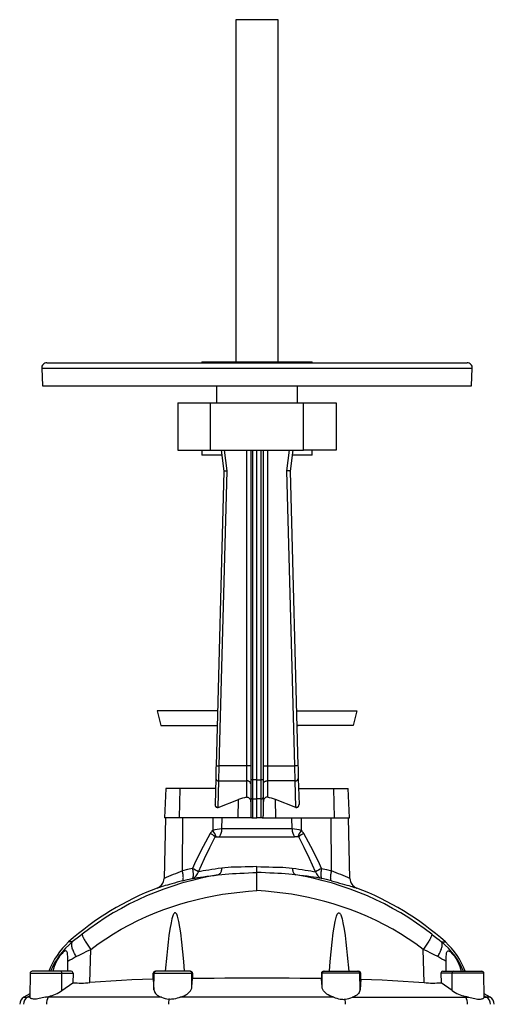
# Model space of a CAD drawing. Extents: x -88 to 1078, y -37 to 2295.
# Tile 7 of 7: x 624 to 1076, y 1358 to 2295. Entities that reach past the tile are written whole.
import ezdxf

# ---------------------------------------------------------------- set-up
doc = ezdxf.new("R2010")
doc.units = 0
doc.layers.get('0').update_dxf_attribs({"linetype": 'CONTINUOUS'})

msp = doc.modelspace()

# ---------------------------------------------------------------- linework, layer by layer
at = {"color": 7, "linetype": 'CONTINUOUS'}
for p, q in [((830.37, 2294.71), (830.37, 1969.21)), ((870.37, 2294.71), (830.37, 2294.71)), ((870.37, 1969.21), (870.37, 2294.71)), ((650.37, 1968.21), (1050.37, 1968.21)), ((797.87, 1969.21), (797.87, 1968.21)), ((797.87, 1969.21), (902.87, 1969.21)), ((902.87, 1968.21), (902.87, 1969.21)), ((645.38, 1962.95), (646.26, 1946.21)), ((645.38, 1962.95), (1055.36, 1962.95)), ((1054.49, 1946.21), (1055.36, 1962.95)), ((646.26, 1946.21), (1054.49, 1946.21)), ((811.87, 1946.21), (811.87, 1930.21)), ((888.87, 1930.21), (888.87, 1946.21)), ((774.87, 1930.21), (774.87, 1885.21)), ((774.87, 1930.21), (806.14, 1930.21)), ((806.14, 1885.21), (806.14, 1930.21)), ((806.14, 1930.21), (894.6, 1930.21)), ((894.6, 1885.21), (894.6, 1930.21)), ((894.6, 1930.21), (925.87, 1930.21)), ((925.87, 1930.21), (925.87, 1885.21)), ((774.87, 1885.21), (806.14, 1885.21)), ((797.87, 1885.21), (797.87, 1880.21)), ((806.14, 1885.21), (894.6, 1885.21)), ((816.37, 1885.21), (818.84, 1865.21)), ((821.84, 1865.36), (819.39, 1885.21)), ((840.37, 1885.21), (840.37, 1584.53)), ((844.37, 1885.21), (844.37, 1571.3)), ((846.3, 1571.38), (846.3, 1885.21)), ((850.37, 1571.3), (850.37, 1885.21)), ((854.44, 1571.38), (854.44, 1885.21)), ((856.37, 1885.21), (856.37, 1571.3)), ((860.37, 1885.21), (860.37, 1584.53)), ((878.9, 1865.36), (881.35, 1885.21)), ((884.37, 1885.21), (881.9, 1865.21)), ((925.87, 1885.21), (894.6, 1885.21)), ((902.87, 1880.21), (902.87, 1885.21)), ((816.99, 1880.21), (797.87, 1880.21)), ((902.87, 1880.21), (883.75, 1880.21)), ((818.84, 1865.21), (811.36, 1584.61)), ((814.36, 1584.53), (821.84, 1865.36)), ((886.38, 1584.53), (878.9, 1865.36)), ((881.9, 1865.21), (889.38, 1584.61)), ((755.45, 1637.11), (758.81, 1623.11)), ((812.76, 1637.11), (755.45, 1637.11)), ((887.98, 1637.11), (945.3, 1637.11)), ((945.3, 1637.11), (941.93, 1623.11)), ((758.81, 1623.11), (812.39, 1623.11)), ((941.93, 1623.11), (888.35, 1623.11)), ((840.37, 1584.53), (814.36, 1584.53)), ((840.37, 1584.53), (840.37, 1570.38)), ((844.37, 1584.53), (840.37, 1584.53)), ((856.37, 1584.53), (860.37, 1584.53)), ((860.37, 1584.53), (860.37, 1570.38)), ((860.37, 1584.53), (886.38, 1584.53)), ((811.04, 1572.59), (810.39, 1547.97)), ((813.37, 1545.33), (814.04, 1570.38)), ((814.04, 1570.38), (840.37, 1570.38)), ((840.37, 1570.38), (840.37, 1554.8)), ((844.37, 1571.3), (844.37, 1554.93)), ((850.37, 1571.3), (846.3, 1571.38)), ((850.37, 1571.3), (854.44, 1571.38)), ((850.37, 1553.12), (850.37, 1571.3)), ((856.37, 1571.3), (856.37, 1554.93)), ((886.7, 1570.38), (860.37, 1570.38)), ((860.37, 1570.38), (860.37, 1554.8)), ((887.37, 1545.33), (886.7, 1570.38)), ((889.7, 1572.59), (890.36, 1547.97)), ((763.59, 1563.21), (762.37, 1535.21)), ((777.16, 1563.21), (763.59, 1563.21)), ((776.7, 1535.21), (777.16, 1563.21)), ((810.79, 1563.21), (777.16, 1563.21)), ((889.95, 1563.21), (923.58, 1563.21)), ((923.58, 1563.21), (937.15, 1563.21)), ((924.04, 1535.21), (923.58, 1563.21)), ((938.37, 1535.21), (937.15, 1563.21)), ((813.37, 1545.01), (832.75, 1552.54)), ((832.47, 1535.21), (832.75, 1552.54)), ((844.37, 1554.93), (844.37, 1537.17)), ((846.3, 1553.2), (850.37, 1553.12)), ((846.3, 1535.21), (846.3, 1553.2)), ((854.44, 1553.2), (850.37, 1553.12)), ((850.37, 1535.21), (850.37, 1553.12)), ((854.44, 1535.21), (854.44, 1553.2)), ((856.37, 1554.93), (856.37, 1537.17)), ((887.37, 1545.01), (867.99, 1552.54)), ((868.28, 1535.21), (867.99, 1552.54)), ((763.37, 1535.21), (761.86, 1477.45)), ((776.7, 1535.21), (762.37, 1535.21)), ((832.47, 1535.21), (776.7, 1535.21)), ((779.33, 1484.64), (779.68, 1535.21)), ((817, 1524.59), (817.15, 1535.21)), ((845.51, 1535.21), (832.47, 1535.21)), ((845.51, 1535.21), (846.3, 1535.21)), ((846.3, 1535.21), (850.37, 1535.21)), ((854.44, 1535.21), (850.37, 1535.21)), ((855.23, 1535.21), (854.44, 1535.21)), ((855.23, 1535.21), (868.28, 1535.21)), ((868.28, 1535.21), (924.04, 1535.21)), ((883.75, 1524.59), (883.59, 1535.21)), ((921.41, 1484.64), (921.07, 1535.21)), ((924.04, 1535.21), (938.37, 1535.21)), ((938.88, 1477.45), (937.37, 1535.21)), ((883.75, 1524.59), (817, 1524.59)), ((810.57, 1517.21), (811.62, 1517.21)), ((811.62, 1517.21), (814.52, 1517.21)), ((814.52, 1517.21), (886.22, 1517.21)), ((889.12, 1517.21), (886.22, 1517.21)), ((890.17, 1517.21), (889.12, 1517.21)), ((850.37, 1483.26), (850.37, 1488.94)), ((850.37, 1465.93), (850.37, 1483.26)), ((674.56, 1417.06), (671.06, 1417.06)), ((1026.18, 1417.06), (1029.68, 1417.06)), ((691.26, 1378.37), (692.07, 1410.03)), ((1009.48, 1378.37), (1008.67, 1410.03)), ((670.35, 1389.21), (670.31, 1398.37)), ((1030.4, 1389.21), (1030.44, 1398.37)), ((634.35, 1387.23), (634.16, 1364.57)), ((634.35, 1387.23), (664.54, 1387.23)), ((663.19, 1389.21), (636.35, 1389.21)), ((673.56, 1389.21), (663.19, 1389.21)), ((664.64, 1370.81), (664.54, 1387.23)), ((664.54, 1387.23), (675.24, 1387.23)), ((675.24, 1387.23), (675, 1378.31)), ((751.54, 1381.8), (751.58, 1387.23)), ((751.58, 1387.23), (752.37, 1387.23)), ((752.24, 1371.64), (752.37, 1387.23)), ((752.37, 1387.23), (788.37, 1387.23)), ((754.37, 1389.21), (753.59, 1389.21)), ((786.37, 1389.21), (754.37, 1389.21)), ((786.99, 1389.21), (786.37, 1389.21)), ((788.48, 1374.35), (788.37, 1387.23)), ((788.37, 1387.23), (788.98, 1387.23)), ((788.98, 1387.23), (789.02, 1382.32)), ((911.76, 1387.23), (911.73, 1382.32)), ((912.37, 1387.23), (911.76, 1387.23)), ((912.26, 1374.35), (912.37, 1387.23)), ((948.37, 1387.23), (912.37, 1387.23)), ((913.75, 1389.21), (914.37, 1389.21)), ((914.37, 1389.21), (946.37, 1389.21)), ((946.37, 1389.21), (947.16, 1389.21)), ((948.51, 1371.64), (948.37, 1387.23)), ((949.17, 1387.23), (948.37, 1387.23)), ((949.2, 1381.8), (949.17, 1387.23)), ((1025.5, 1387.23), (1025.75, 1378.31)), ((1036.2, 1387.23), (1025.5, 1387.23)), ((1027.18, 1389.21), (1037.55, 1389.21)), ((1036.1, 1370.81), (1036.2, 1387.23)), ((1066.39, 1387.23), (1036.2, 1387.23)), ((1037.55, 1389.21), (1064.39, 1389.21)), ((1066.59, 1364.57), (1066.39, 1387.23)), ((664.64, 1370.81), (675, 1378.31)), ((751.54, 1381.8), (752.24, 1371.64)), ((788.48, 1374.35), (789.02, 1382.32)), ((912.26, 1374.35), (911.73, 1382.32)), ((949.2, 1381.8), (948.51, 1371.64)), ((1036.1, 1370.81), (1025.75, 1378.31)), ((634.18, 1367.77), (628.43, 1364.45)), ((628.43, 1364.45), (631.98, 1364.45)), ((634.17, 1365.73), (631.98, 1364.45)), ((634.16, 1364.45), (631.98, 1364.45)), ((634.17, 1364.57), (634.16, 1364.45)), ((651.62, 1364.45), (648.89, 1364.45)), ((652.19, 1365.2), (651.62, 1364.45)), ((759.44, 1364.45), (651.62, 1364.45)), ((923.46, 1364.45), (777.29, 1364.45)), ((941.3, 1364.45), (1049.13, 1364.45)), ((1048.55, 1365.2), (1049.13, 1364.45)), ((1049.13, 1364.45), (1051.86, 1364.45)), ((1072.31, 1364.45), (1066.56, 1367.77)), ((1066.57, 1364.57), (1066.58, 1364.45)), ((1066.58, 1365.73), (1068.77, 1364.45)), ((1066.58, 1364.45), (1068.77, 1364.45)), ((1072.31, 1364.45), (1068.77, 1364.45))]:
    msp.add_line(p, q, dxfattribs=at)
for points in [[(818.84, 1865.21), (818.88, 1865.22), (819.02, 1865.22), (819.24, 1865.23), (819.54, 1865.25), (819.91, 1865.26), (820.34, 1865.29), (820.82, 1865.31), (821.32, 1865.33), (821.84, 1865.36)], [(881.9, 1865.21), (881.86, 1865.22), (881.72, 1865.22), (881.5, 1865.23), (881.2, 1865.25), (880.83, 1865.26), (880.4, 1865.29), (879.93, 1865.31), (879.42, 1865.33), (878.9, 1865.36)], [(811.11, 1623.11), (812.03, 1623.07), (812.39, 1623.03)], [(888.36, 1623.03), (888.71, 1623.07), (889.63, 1623.11)], [(811.36, 1584.61), (811.33, 1583.39), (811.3, 1582.19), (811.27, 1580.99), (811.24, 1579.82), (811.2, 1578.67), (811.18, 1577.54), (811.15, 1576.46), (811.12, 1575.42), (811.09, 1574.42), (811.07, 1573.47), (811.04, 1572.59)], [(811.36, 1584.61), (811.41, 1584.61), (811.54, 1584.6), (811.76, 1584.6), (812.06, 1584.59), (812.43, 1584.58), (812.86, 1584.57), (813.34, 1584.55), (813.84, 1584.54), (814.36, 1584.53)], [(814.04, 1570.38), (814.06, 1571.34), (814.09, 1572.35), (814.11, 1573.42), (814.14, 1574.53), (814.16, 1575.68), (814.19, 1576.87), (814.22, 1578.1), (814.24, 1579.35), (814.27, 1580.62), (814.3, 1581.92), (814.33, 1583.22), (814.36, 1584.53)], [(889.38, 1584.61), (889.33, 1584.61), (889.2, 1584.6), (888.98, 1584.6), (888.68, 1584.59), (888.31, 1584.58), (887.88, 1584.57), (887.41, 1584.55), (886.9, 1584.54), (886.38, 1584.53)], [(886.7, 1570.38), (886.68, 1571.34), (886.66, 1572.35), (886.63, 1573.42), (886.61, 1574.53), (886.58, 1575.68), (886.55, 1576.87), (886.53, 1578.1), (886.5, 1579.35), (886.47, 1580.62), (886.44, 1581.92), (886.41, 1583.22), (886.38, 1584.53)], [(889.38, 1584.61), (889.41, 1583.39), (889.44, 1582.19), (889.48, 1580.99), (889.51, 1579.82), (889.54, 1578.67), (889.57, 1577.54), (889.6, 1576.46), (889.62, 1575.42), (889.65, 1574.42), (889.68, 1573.47), (889.7, 1572.59)], [(844.37, 1567.56), (844.33, 1567.96), (844.21, 1568.35), (844.01, 1568.73), (843.74, 1569.09), (843.39, 1569.41), (842.99, 1569.69), (842.53, 1569.94), (842.03, 1570.13), (841.5, 1570.27), (840.94, 1570.36), (840.37, 1570.38)], [(846.3, 1553.2), (846.3, 1553.88), (846.3, 1554.62), (846.29, 1555.43), (846.29, 1556.31), (846.29, 1557.24), (846.29, 1558.22), (846.29, 1559.26), (846.29, 1560.34), (846.29, 1561.47), (846.29, 1562.63), (846.29, 1563.82), (846.29, 1565.04), (846.29, 1566.29), (846.29, 1567.55), (846.3, 1568.82), (846.3, 1570.1), (846.3, 1571.38)], [(854.44, 1553.2), (854.44, 1553.88), (854.45, 1554.62), (854.45, 1555.43), (854.45, 1556.31), (854.45, 1557.24), (854.45, 1558.22), (854.45, 1559.26), (854.45, 1560.34), (854.45, 1561.47), (854.45, 1562.63), (854.45, 1563.82), (854.45, 1565.04), (854.45, 1566.29), (854.45, 1567.55), (854.45, 1568.82), (854.44, 1570.1), (854.44, 1571.38)], [(856.37, 1567.56), (856.41, 1567.96), (856.53, 1568.35), (856.73, 1568.73), (857.01, 1569.09), (857.35, 1569.41), (857.75, 1569.69), (858.21, 1569.94), (858.71, 1570.13), (859.24, 1570.27), (859.8, 1570.36), (860.37, 1570.38)], [(840.37, 1554.8), (840.83, 1554.86), (841.31, 1554.84), (841.76, 1554.74), (842.2, 1554.55), (842.95, 1554), (843.38, 1553.48), (843.74, 1552.89), (844.09, 1552.01), (844.3, 1551.06), (844.37, 1550.05)], [(860.37, 1554.8), (859.91, 1554.86), (859.44, 1554.84), (858.98, 1554.74), (858.54, 1554.55), (857.8, 1554), (857.36, 1553.48), (857, 1552.89), (856.65, 1552.01), (856.44, 1551.06), (856.37, 1550.05)], [(813.37, 1545.01), (813.37, 1545.17), (813.37, 1545.33)], [(887.37, 1545.01), (887.37, 1545.17), (887.37, 1545.33)], [(808.35, 1535.21), (808.23, 1526.26), (808.18, 1522.97)], [(892.4, 1535.21), (892.52, 1526.26), (892.56, 1522.97)], [(794.57, 1483.86), (800.34, 1496.49), (805.34, 1506.91), (807.92, 1512.08), (810.57, 1517.21)], [(906.18, 1483.86), (900.4, 1496.49), (895.4, 1506.91), (892.82, 1512.08), (890.17, 1517.21)], [(788.89, 1487.02), (784.1, 1485.87), (779.33, 1484.64)], [(779.45, 1475.29), (779.64, 1475.43), (779.8, 1475.65), (779.94, 1475.94), (780.05, 1476.3), (780.14, 1476.73), (780.2, 1477.22), (780.23, 1477.78), (780.24, 1478.39), (780.22, 1479.05), (780.17, 1479.76), (780.09, 1480.5), (779.99, 1481.29), (779.86, 1482.1), (779.71, 1482.93), (779.53, 1483.78), (779.33, 1484.64)], [(788.89, 1487.02), (789.06, 1486.15), (789.21, 1485.29), (789.34, 1484.44), (789.44, 1483.62), (789.52, 1482.82), (789.57, 1482.07), (789.59, 1481.35), (789.59, 1480.68), (789.57, 1480.07), (789.51, 1479.51), (789.43, 1479.01), (789.33, 1478.58), (789.2, 1478.22), (789.05, 1477.93), (788.88, 1477.72), (788.68, 1477.58)], [(788.68, 1477.58), (791.07, 1477.93), (793.71, 1478.3), (796.46, 1478.69), (799.42, 1479.09), (802.56, 1479.52), (806.02, 1479.97), (809.65, 1480.44), (813.45, 1480.91)], [(816.82, 1487.31), (813.54, 1486.84), (810.39, 1486.37), (807.39, 1485.92), (804.44, 1485.46), (801.67, 1485.02), (799.1, 1484.61), (796.73, 1484.22), (794.57, 1483.86)], [(816.82, 1487.31), (816.72, 1486.43), (816.56, 1485.58), (816.36, 1484.79), (816.12, 1484.05), (815.83, 1483.37), (815.51, 1482.76), (815.16, 1482.22), (814.77, 1481.77), (814.35, 1481.39), (813.91, 1481.11), (813.45, 1480.91)], [(813.45, 1480.91), (816.74, 1481.32), (820.09, 1481.64), (823.48, 1481.9), (826.96, 1482.12), (830.47, 1482.3), (834.02, 1482.46), (838.06, 1482.64), (842.13, 1482.82), (846.25, 1483.03), (850.37, 1483.26)], [(850.37, 1488.94), (846.61, 1488.7), (842.85, 1488.53), (839.05, 1488.41), (835.28, 1488.33), (832.1, 1488.27), (828.96, 1488.19), (825.88, 1488.09), (822.79, 1487.92), (819.77, 1487.67), (816.82, 1487.31)], [(850.37, 1488.94), (854.14, 1488.7), (857.89, 1488.53), (861.7, 1488.41), (865.46, 1488.33), (868.64, 1488.27), (871.78, 1488.19), (874.86, 1488.09), (877.95, 1487.92), (880.97, 1487.67), (883.92, 1487.31)], [(887.29, 1480.91), (884, 1481.32), (880.65, 1481.64), (877.26, 1481.9), (873.79, 1482.12), (870.27, 1482.3), (866.72, 1482.46), (862.68, 1482.64), (858.61, 1482.82), (854.49, 1483.03), (850.37, 1483.26)], [(883.92, 1487.31), (884.03, 1486.43), (884.18, 1485.58), (884.38, 1484.79), (884.63, 1484.05), (884.91, 1483.37), (885.23, 1482.76), (885.59, 1482.22), (885.97, 1481.77), (886.39, 1481.39), (886.83, 1481.11), (887.29, 1480.91)], [(883.92, 1487.31), (887.2, 1486.84), (890.35, 1486.37), (893.36, 1485.92), (896.3, 1485.46), (899.07, 1485.02), (901.64, 1484.61), (904.02, 1484.22), (906.18, 1483.86)], [(912.06, 1477.58), (909.67, 1477.93), (907.03, 1478.3), (904.28, 1478.69), (901.33, 1479.09), (898.18, 1479.52), (894.73, 1479.97), (891.09, 1480.44), (887.29, 1480.91)], [(911.85, 1487.02), (911.68, 1486.15), (911.53, 1485.29), (911.4, 1484.44), (911.3, 1483.62), (911.23, 1482.82), (911.17, 1482.07), (911.15, 1481.35), (911.15, 1480.68), (911.18, 1480.07), (911.23, 1479.51), (911.31, 1479.01), (911.41, 1478.58), (911.54, 1478.22), (911.69, 1477.93), (911.87, 1477.72), (912.06, 1477.58)], [(911.85, 1487.02), (916.64, 1485.87), (921.41, 1484.64)], [(921.29, 1475.29), (921.11, 1475.43), (920.94, 1475.65), (920.8, 1475.94), (920.69, 1476.3), (920.6, 1476.73), (920.54, 1477.22), (920.51, 1477.78), (920.5, 1478.39), (920.52, 1479.05), (920.57, 1479.76), (920.65, 1480.5), (920.75, 1481.29), (920.88, 1482.1), (921.03, 1482.93), (921.21, 1483.78), (921.41, 1484.64)], [(779.45, 1475.29), (779.4, 1475.28), (776.77, 1474.57), (774.21, 1473.87), (771.68, 1473.16), (769.27, 1472.48), (767.07, 1471.85), (765.01, 1471.25), (763.05, 1470.67), (761.29, 1470.15), (760.22, 1469.83), (759.24, 1469.53), (758.35, 1469.26), (757.57, 1469.02), (756.65, 1468.74), (755.97, 1468.53), (755.54, 1468.4), (755.4, 1468.36)], [(779.45, 1475.29), (784.06, 1476.48), (788.68, 1477.58)], [(921.29, 1475.29), (916.68, 1476.48), (912.06, 1477.58)], [(921.29, 1475.29), (921.34, 1475.28), (923.98, 1474.57), (926.53, 1473.87), (929.06, 1473.16), (931.47, 1472.48), (933.68, 1471.85), (935.74, 1471.25), (937.69, 1470.67), (939.45, 1470.15), (940.53, 1469.83), (941.5, 1469.53), (942.39, 1469.26), (943.17, 1469.02), (944.1, 1468.74), (944.77, 1468.53), (945.2, 1468.4), (945.34, 1468.36)], [(692.07, 1410.03), (699.1, 1415.18), (706.3, 1420.09), (713.67, 1424.76), (721.19, 1429.2), (728.86, 1433.38), (736.88, 1437.42), (745.05, 1441.2), (753.34, 1444.72), (761.75, 1447.96), (770.26, 1450.94), (777.95, 1453.38), (785.72, 1455.6), (793.55, 1457.61), (801.44, 1459.41), (809.37, 1461), (817.51, 1462.4), (825.68, 1463.59), (833.89, 1464.58), (842.13, 1465.35), (850.37, 1465.93)], [(1008.67, 1410.03), (1001.65, 1415.18), (994.44, 1420.09), (987.07, 1424.76), (979.55, 1429.2), (971.89, 1433.38), (963.86, 1437.42), (955.69, 1441.2), (947.4, 1444.72), (938.99, 1447.96), (930.48, 1450.94), (922.79, 1453.38), (915.02, 1455.6), (907.19, 1457.61), (899.3, 1459.41), (891.37, 1461), (883.24, 1462.4), (875.06, 1463.59), (866.85, 1464.58), (858.62, 1465.35), (850.37, 1465.93)], [(781.32, 1389.21), (780.63, 1398.4), (779.85, 1407.58), (778.92, 1416.75), (777.8, 1425.89), (777.02, 1431.21), (776.04, 1436.49), (775.44, 1439.12), (774.67, 1441.69), (774.36, 1442.54), (773.98, 1443.36), (773.51, 1444.13), (773.2, 1444.48), (772.82, 1444.75), (772.54, 1444.84), (772.25, 1444.82), (771.94, 1444.68), (771.51, 1444.3), (771.02, 1443.6), (770.64, 1442.82), (769.93, 1441), (769.38, 1439.12), (768.92, 1437.21), (768.51, 1435.29), (767.38, 1429.19), (766.46, 1423.06), (765.69, 1416.9), (765.02, 1410.72), (764.41, 1404.54), (763.05, 1389.21)], [(919.42, 1389.21), (920.11, 1398.4), (920.89, 1407.58), (921.82, 1416.75), (922.94, 1425.89), (923.73, 1431.21), (924.7, 1436.49), (925.31, 1439.12), (926.07, 1441.69), (926.39, 1442.54), (926.76, 1443.36), (927.23, 1444.13), (927.54, 1444.48), (927.92, 1444.75), (928.2, 1444.84), (928.49, 1444.82), (928.81, 1444.68), (929.23, 1444.3), (929.72, 1443.6), (930.1, 1442.82), (930.81, 1441), (931.37, 1439.12), (931.82, 1437.21), (932.23, 1435.29), (933.36, 1429.19), (934.28, 1423.06), (935.05, 1416.9), (935.72, 1410.72), (936.33, 1404.54), (937.69, 1389.21)], [(683.99, 1424.6), (681.59, 1422.71), (679.22, 1420.83), (676.86, 1418.94), (674.56, 1417.06)], [(683.99, 1424.6), (683.96, 1424.34), (683.98, 1424.01), (684.05, 1423.62), (684.17, 1423.17), (684.34, 1422.67), (684.56, 1422.1), (684.83, 1421.49), (685.15, 1420.82), (685.52, 1420.11), (685.93, 1419.35), (686.38, 1418.54), (686.88, 1417.7), (687.41, 1416.83), (687.99, 1415.92), (688.59, 1414.99), (689.24, 1414.03), (689.91, 1413.05), (690.6, 1412.05), (691.33, 1411.04), (692.07, 1410.03)], [(1016.75, 1424.6), (1016.79, 1424.34), (1016.77, 1424.01), (1016.7, 1423.62), (1016.58, 1423.17), (1016.4, 1422.67), (1016.18, 1422.1), (1015.91, 1421.49), (1015.59, 1420.82), (1015.23, 1420.11), (1014.82, 1419.35), (1014.36, 1418.54), (1013.87, 1417.7), (1013.33, 1416.83), (1012.76, 1415.92), (1012.15, 1414.99), (1011.51, 1414.03), (1010.84, 1413.05), (1010.14, 1412.05), (1009.42, 1411.04), (1008.67, 1410.03)], [(1016.75, 1424.6), (1019.15, 1422.71), (1021.52, 1420.83), (1023.88, 1418.94), (1026.18, 1417.06)], [(678.35, 1403.1), (677.71, 1404.15), (677.11, 1405.2), (676.56, 1406.24), (676.05, 1407.25), (675.6, 1408.25), (675.2, 1409.22), (674.85, 1410.15), (674.56, 1411.06), (674.32, 1411.92), (674.15, 1412.75), (674.03, 1413.52), (673.97, 1414.25), (673.97, 1414.93), (674.03, 1415.55), (674.15, 1416.12), (674.32, 1416.62), (674.56, 1417.06)], [(1022.39, 1403.1), (1023.04, 1404.15), (1023.63, 1405.2), (1024.19, 1406.24), (1024.69, 1407.25), (1025.14, 1408.25), (1025.54, 1409.22), (1025.89, 1410.15), (1026.18, 1411.06), (1026.42, 1411.92), (1026.6, 1412.75), (1026.71, 1413.52), (1026.77, 1414.25), (1026.77, 1414.93), (1026.71, 1415.55), (1026.6, 1416.12), (1026.42, 1416.62), (1026.18, 1417.06)], [(670.31, 1398.37), (670.29, 1400.32), (670.24, 1402.23), (670.19, 1403.48), (670.1, 1404.67), (669.97, 1405.79), (669.81, 1406.64), (669.59, 1407.38), (669.29, 1407.97), (668.91, 1408.37), (668.51, 1408.54), (668.07, 1408.55), (667.46, 1408.38), (666.81, 1408.02), (666.14, 1407.53), (665.45, 1406.92), (664.76, 1406.23), (663.62, 1404.94), (662.49, 1403.5), (661.41, 1401.95), (660.2, 1400.02), (659.08, 1397.97), (658.08, 1395.84), (657.2, 1393.64), (656.49, 1391.45), (655.93, 1389.21)], [(678.35, 1403.1), (681.64, 1404.79), (685.01, 1406.51), (688.51, 1408.27), (692.07, 1410.03)], [(1022.39, 1403.1), (1019.1, 1404.79), (1015.73, 1406.51), (1012.23, 1408.27), (1008.67, 1410.03)], [(1030.44, 1398.37), (1030.45, 1400.32), (1030.5, 1402.23), (1030.56, 1403.48), (1030.64, 1404.67), (1030.77, 1405.79), (1030.94, 1406.64), (1031.16, 1407.38), (1031.46, 1407.97), (1031.84, 1408.37), (1032.23, 1408.54), (1032.67, 1408.55), (1033.28, 1408.38), (1033.93, 1408.02), (1034.6, 1407.53), (1035.29, 1406.92), (1035.98, 1406.23), (1037.12, 1404.94), (1038.25, 1403.5), (1039.33, 1401.95), (1040.54, 1400.02), (1041.66, 1397.97), (1042.67, 1395.84), (1043.54, 1393.64), (1044.25, 1391.45), (1044.81, 1389.21)], [(751.54, 1381.8), (741.43, 1381.46), (731.35, 1381.04), (721.3, 1380.51), (711.25, 1379.89), (701.24, 1379.18), (691.26, 1378.37)], [(911.73, 1382.32), (901.53, 1382.39), (891.32, 1382.44), (881.1, 1382.49), (870.86, 1382.52), (860.62, 1382.54), (850.37, 1382.55), (840.14, 1382.54), (829.92, 1382.52), (819.69, 1382.49), (809.46, 1382.44), (799.23, 1382.39), (789.02, 1382.32)], [(949.2, 1381.8), (959.31, 1381.46), (969.39, 1381.04), (979.44, 1380.51), (989.49, 1379.89), (999.51, 1379.18), (1009.48, 1378.37)], [(752.24, 1371.64), (752.37, 1370.73), (752.66, 1369.84), (753.1, 1368.94), (753.71, 1368.09), (754.46, 1367.29), (755.35, 1366.54), (756.44, 1365.82), (757.68, 1365.16), (758.53, 1364.79), (759.44, 1364.45)], [(777.29, 1364.45), (779.16, 1365.09), (780.91, 1365.83), (782.48, 1366.66), (783.88, 1367.54), (785.11, 1368.5), (786.15, 1369.49), (787.08, 1370.64), (787.78, 1371.82), (788.25, 1373.02), (788.48, 1374.35)], [(923.46, 1364.45), (921.58, 1365.09), (919.84, 1365.83), (918.26, 1366.66), (916.86, 1367.54), (915.63, 1368.5), (914.59, 1369.49), (913.66, 1370.64), (912.96, 1371.82), (912.49, 1373.02), (912.26, 1374.35)], [(948.51, 1371.64), (948.37, 1370.73), (948.09, 1369.84), (947.64, 1368.94), (947.03, 1368.09), (946.29, 1367.29), (945.39, 1366.54), (944.3, 1365.82), (943.06, 1365.16), (942.21, 1364.79), (941.3, 1364.45)], [(648.89, 1364.45), (647.38, 1364.14), (645.92, 1363.82), (644.46, 1363.5), (643.05, 1363.21), (641.76, 1362.97), (640.53, 1362.78), (639.35, 1362.67), (638.27, 1362.64), (637.45, 1362.69), (636.72, 1362.79), (636.06, 1362.96), (635.49, 1363.17), (635.04, 1363.41), (634.67, 1363.67), (634.4, 1363.94), (634.23, 1364.23), (634.16, 1364.45)], [(648.89, 1364.45), (650.53, 1364.81), (652.19, 1365.2)], [(777.29, 1364.45), (775.82, 1364), (774.31, 1363.54), (772.72, 1363.1), (771.09, 1362.73), (770.11, 1362.57), (769.12, 1362.47), (768.1, 1362.43), (767.09, 1362.47), (766.4, 1362.54)], [(923.46, 1364.45), (924.93, 1364), (926.43, 1363.54), (928.03, 1363.1), (929.66, 1362.73), (930.64, 1362.57), (931.62, 1362.47), (932.64, 1362.43), (933.65, 1362.47), (934.35, 1362.54)], [(1051.86, 1364.45), (1050.21, 1364.81), (1048.55, 1365.2)], [(1051.86, 1364.45), (1053.36, 1364.14), (1054.82, 1363.82), (1056.29, 1363.5), (1057.69, 1363.21), (1058.98, 1362.97), (1060.21, 1362.78), (1061.39, 1362.67), (1062.48, 1362.64), (1063.29, 1362.69), (1064.03, 1362.79), (1064.69, 1362.96), (1065.25, 1363.17), (1065.71, 1363.41), (1066.07, 1363.67), (1066.34, 1363.94), (1066.51, 1364.23), (1066.58, 1364.45)]]:
    msp.add_lwpolyline(points, dxfattribs=at)
for centre, radius, start, end in [((650.37, 1963.21), 5, 90, 183), ((1050.37, 1963.21), 5, 357, 90), ((813.71, 1573.08), 2.72, 190.5032, 276.93989), ((845.83, 1560.39), 11, 87.54767, 97.62224), ((854.91, 1560.39), 11, 82.37776, 92.45233), ((887.03, 1573.08), 2.72, 263.06011, 349.4968), ((815.34, 1547.82), 4.96, 178.24898, 189.35475), ((812.63, 1547.06), 2.18, 181.19531, 289.71733), ((813.16, 1548.33), 3.01, 205.87164, 274.18655), ((850.37, 1507.19), 48.65, 101.86566, 111.23708), ((846.24, 1555.07), 1.87, 184.22162, 272.00772), ((854.51, 1555.07), 1.87, 267.99228, 355.77838), ((850.37, 1507.19), 48.65, 68.76292, 78.13434), ((888.11, 1547.06), 2.18, 250.28267, 358.80469), ((887.59, 1548.33), 3.01, 265.81345, 334.12836), ((885.4, 1547.82), 4.96, 350.64525, 1.75102), ((846.46, 1537.08), 2.1, 177.44583, 243.01499), ((854.28, 1537.08), 2.1, 296.98501, 2.55417), ((1210.71, 1293.24), 464.2, 150.70578, 155.32701), ((813.72, 1515.74), 9.11, 127.4242, 149.44387), ((779.69, 1476.33), 51.24, 52.93256, 59.26857), ((817.11, 1499.05), 25.54, 90.25606, 110.45986), ((785.66, 1505.62), 28.43, 24.06542, 37.62095), ((805.01, 1524.5), 11.99, 322.54552, 0.39338), ((895.73, 1524.5), 11.99, 179.60662, 217.45448), ((883.63, 1499.05), 25.54, 69.54014, 89.74394), ((915.08, 1505.62), 28.43, 142.37905, 155.93458), ((921.05, 1476.33), 51.24, 120.73143, 127.06744), ((887.03, 1515.74), 9.11, 30.55613, 52.5758), ((490.03, 1293.24), 464.2, 24.67299, 29.29422), ((860, 1196.9), 287.8, 99.30874, 127.70356), ((915.15, 1129.92), 379.83, 110.95147, 113.80257), ((786.09, 1485.9), 8.72, 287.28158, 346.41917), ((767.84, 1442.51), 49.23, 57.1256, 64.69086), ((840.74, 1196.9), 287.8, 52.29644, 80.69126), ((932.9, 1442.51), 49.23, 115.30914, 122.8744), ((914.65, 1485.9), 8.72, 193.58083, 252.71842), ((785.93, 1130.74), 378.94, 66.19408, 69.05188), ((751.86, 1477.71), 10, 290.71258, 358.50016), ((948.88, 1477.71), 10, 181.50232, 249.28547), ((850.37, 1217.21), 268.5, 110.71462, 131.89904), ((850.37, 1217.21), 268.5, 48.10096, 69.28536), ((716.81, 1366.08), 68.5, 131.89904, 160.26053), ((721.72, 1360.06), 73.98, 129.60182, 156.79473), ((979.03, 1360.06), 73.98, 23.20527, 50.39818), ((983.94, 1366.08), 68.5, 19.73947, 48.10096), ((717.05, 1328.09), 84.4, 117.2936, 123.62995), ((983.69, 1328.09), 84.4, 56.37005, 62.7064), ((636.35, 1387.21), 2, 90, 179.5), ((662.79, 1387.49), 1.77, 351.54587, 77.00346), ((673.45, 1387.41), 1.8, 354.18478, 86.33456), ((753.58, 1387.21), 2, 89.75427, 179.45562), ((754.37, 1387.21), 2, 90.02732, 179.52784), ((786.37, 1387.21), 2, 0.47217, 89.97256), ((786.99, 1387.22), 1.99, 0.28041, 89.94663), ((913.75, 1387.22), 1.99, 90.05337, 179.71959), ((914.37, 1387.21), 2, 90.02744, 179.52783), ((946.37, 1387.21), 2, 0.47216, 89.97268), ((947.17, 1387.21), 2, 0.54438, 90.24573), ((1027.29, 1387.41), 1.8, 93.66544, 185.81522), ((1037.95, 1387.49), 1.77, 102.99654, 188.45413), ((1064.39, 1387.21), 2, 0.5, 90), ((682.81, 1469.79), 91.81, 265.11808, 275.28008), ((1017.93, 1469.79), 91.81, 264.71992, 274.88192), ((643.59, 1400.93), 36.75, 283.5355, 304.95135), ((1057.15, 1400.93), 36.75, 235.04865, 256.4645), ((632.43, 1357.52), 8, 120, 178.5), ((636.04, 1357.54), 8.01, 120.44122, 178.64008), ((661.74, 1358.2), 11.9, 148.28897, 182.24287), ((772.01, 1396.5), 34.42, 248.57332, 260.61062), ((816.53, 1357.78), 50.35, 174.58577, 180.05661), ((928.73, 1396.5), 34.42, 279.38938, 291.42668), ((884.22, 1357.78), 50.35, 359.94339, 5.41423), ((1039.01, 1358.2), 11.9, 357.75713, 31.71103), ((1064.71, 1357.54), 8.01, 1.35992, 59.55878), ((1068.31, 1357.52), 8, 1.5, 60)]:
    msp.add_arc(centre, radius, start, end, dxfattribs=at)

doc.saveas('drawing.dxf')
